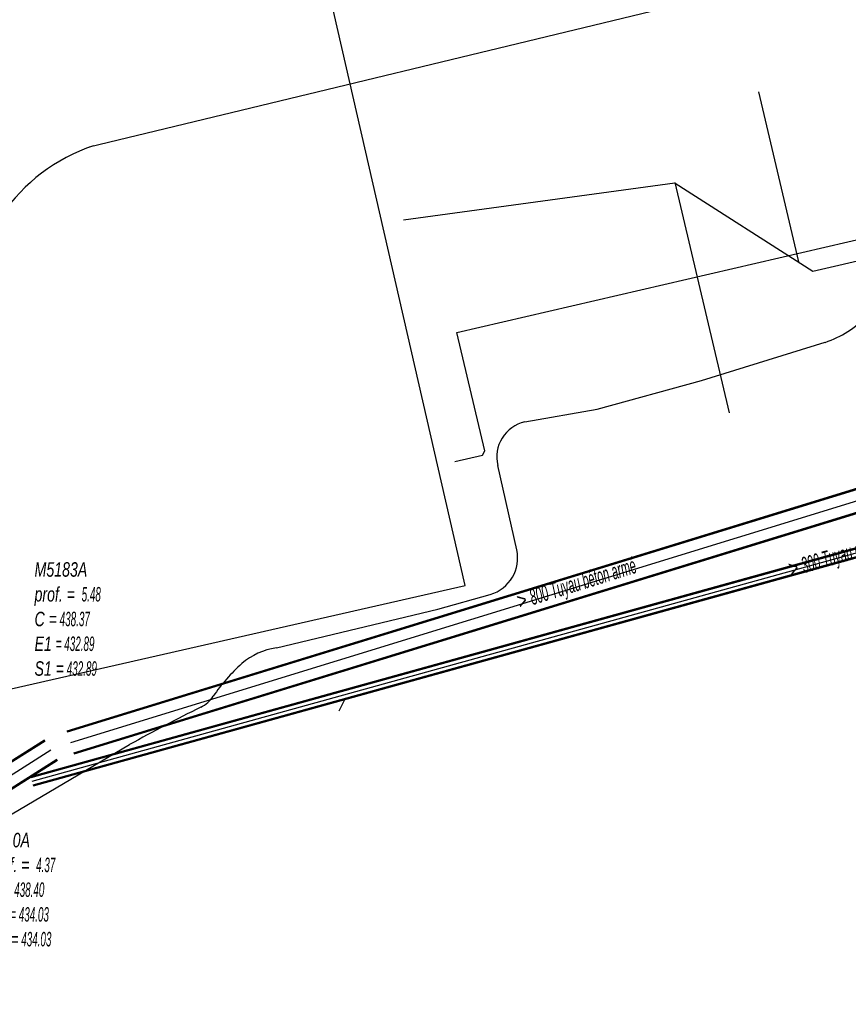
# Model space of a CAD drawing. Header units: metres. Extents: x 2695563 to 2696938, y 1260544 to 1262032.
# Tile 225 of 256: x 2696362 to 2696391, y 1261546 to 1261580. Entities that reach past the tile are written whole.
import ezdxf

# ---------------------------------------------------------------- set-up
doc = ezdxf.new("R2010")
doc.units = ezdxf.units.M
doc.header["$LTSCALE"] = 100
doc.linetypes.add('AUSGEZOGEN', pattern=[0])
for name, color, linetype in [('EU_Cadastre des conduites', 24, 'AUSGEZOGEN'), ('EU_Cadastre des conduites – Texte', 7, 'AUSGEZOGEN'), ('EU_Cadastre des conduites_Regard normalisé – Texte', 24, 'AUSGEZOGEN'), ('Réseau électrique_Cadastre des conduite_Tronçon de tracé', 1, 'AUSGEZOGEN'), ('Réseau électrique_Cadastre des conduites_Ouvrage_Surface-Ligne-Point', 1, 'AUSGEZOGEN'), ('Télécommunications_SW_Cadastre des conduites_Bord du tracé', 94, 'AUSGEZOGEN')]:
    doc.layers.add(name, color=color, linetype=linetype)
doc.styles.add('ARIAL', font='arial.ttf')

# ---------------------------------------------------------------- blocks, each defined once
blk = doc.blocks.new('COMPLEXOBJECT_1590')
at = {"layer": 'Réseau électrique_Cadastre des conduites_Ouvrage_Surface-Ligne-Point', "color": 1, "linetype": 'AUSGEZOGEN', "transparency": 33554687}
for points in [[(6343.758, 11552.951), (6376.316, 11560.354), (6369.866, 11588.481), (6353.775, 11584.712), (6346.54, 11582.7), (6338.88, 11578.67)], [(6335.601, 11565.638), (6335.648, 11565.644), (6338.495, 11561.23), (6338.445, 11561.198), (6343.758, 11552.951)]]:
    blk.add_lwpolyline(points, dxfattribs=at)
blk.add_arc((6344.188, 11570.406), 9.822, 122.7112, 209.0426, dxfattribs=at)
blk = doc.blocks.new('COMPLEXOBJECT_1881')
at = {"layer": 'Réseau électrique_Cadastre des conduite_Tronçon de tracé', "color": 1, "linetype": 'AUSGEZOGEN', "transparency": 33554687}
for centre, radius, start, end in [((6370.045, 11555.919), 2.285, 97.706, 131.2681), ((6372.504, 11553.144), 5.993, 131.4309, 145.9191), ((6366.582, 11557.156), 1.16, 296.8708, 325.6877)]:
    blk.add_arc(centre, radius, start, end, dxfattribs=at)
blk = doc.blocks.new('COMPLEXOBJECT_1882')
at = {"layer": 'Réseau électrique_Cadastre des conduite_Tronçon de tracé', "color": 1, "linetype": 'AUSGEZOGEN', "transparency": 33554687}
for p, q in [((6378.11, 11561.606), (6377.449, 11564.543)), ((6375.365, 11559.538), (6377.19, 11560.05))]:
    blk.add_line(p, q, dxfattribs=at)
for points in [[(6391.666, 11570.632), (6399.309, 11572.848), (6410.395, 11575.865), (6413.155, 11576.485)], [(6378.388, 11566.056), (6380.914, 11566.505), (6384.542, 11567.5), (6388.857, 11568.83)]]:
    blk.add_lwpolyline(points, dxfattribs=at)
for centre, radius, start, end in [((6392.549, 11567.765), 3, 107.1106, 138.2358), ((6387.739, 11572.172), 3.525, 288.5006, 316.8742), ((6378.662, 11564.838), 1.248, 102.6718, 193.679), ((6376.828, 11561.314), 1.315, 285.9717, 12.8401)]:
    blk.add_arc(centre, radius, start, end, dxfattribs=at)
blk = doc.blocks.new('COMPLEXOBJECT_2572')
at = {"layer": 'Réseau électrique_Cadastre des conduite_Tronçon de tracé', "color": 1, "linetype": 'AUSGEZOGEN', "transparency": 33554687}
blk.add_line((6352.989, 11547.966), (6364.627, 11554.82), dxfattribs=at)
for centre, radius, start, end in [((6398.179, 11493.9), 69.548, 116.53757, 118.84416), ((6347.386, 11557.431), 10.999, 287.3759, 300.6224), ((6354.244, 11535.773), 11.719, 107.7527, 121.4541)]:
    blk.add_arc(centre, radius, start, end, dxfattribs=at)
blk = doc.blocks.new('COMPLEXOBJECT_2771')
at = {"layer": 'Télécommunications_SW_Cadastre des conduites_Bord du tracé', "color": 94, "linetype": 'AUSGEZOGEN', "transparency": 33554687}
blk.add_line((6363.218, 11575.639), (6419.566, 11589.251), dxfattribs=at)
blk.add_lwpolyline([(6424.684, 11598.089), (6423.444, 11604.054), (6422.719, 11605.525)], dxfattribs=at)
blk.add_arc((6418.022, 11596.046), 6.968, 282.8031, 17.0475, dxfattribs=at)

msp = doc.modelspace()

# ---------------------------------------------------------------- hatches: boundary and pattern name
at = {"layer": 'Réseau électrique_Cadastre des conduites_Ouvrage_Surface-Ligne-Point', "lineweight": 18, "transparency": 33554687}
h = msp.add_hatch(dxfattribs=at)
h.set_pattern_fill('MUSTER', color=1, scale=4050, style=0, pattern_type=2)
h.set_pattern_definition([(0, (2703955, 1269100), (4050, 4050), [4050, -4050]), (90, (2703955, 1269100), (-4050, 4050), [4050, -4050])])
h.paths.add_polyline_path([(2696344.728, 1261552.761), (2696377.286, 1261560.164), (2696370.836, 1261588.291), (2696354.745, 1261584.522), (2696347.51, 1261582.51), (2696339.85, 1261578.48), (2696339.455, 1261578.212), (2696339.073, 1261577.926), (2696338.706, 1261577.621), (2696338.353, 1261577.299), (2696338.017, 1261576.96), (2696337.698, 1261576.605), (2696337.396, 1261576.235), (2696337.113, 1261575.851), (2696336.849, 1261575.453), (2696336.604, 1261575.043), (2696336.38, 1261574.622), (2696336.176, 1261574.191), (2696335.994, 1261573.749), (2696335.833, 1261573.3), (2696335.694, 1261572.843), (2696335.577, 1261572.38), (2696335.484, 1261571.912), (2696335.413, 1261571.44), (2696335.365, 1261570.965), (2696335.34, 1261570.489), (2696335.338, 1261570.011), (2696335.36, 1261569.535), (2696335.404, 1261569.059), (2696335.472, 1261568.587), (2696335.563, 1261568.118), (2696335.676, 1261567.654), (2696335.812, 1261567.197), (2696335.969, 1261566.746), (2696336.149, 1261566.304), (2696336.349, 1261565.871), (2696336.571, 1261565.448), (2696336.618, 1261565.454), (2696339.465, 1261561.04), (2696339.415, 1261561.008)], flags=0)

# ---------------------------------------------------------------- linework, layer by layer
at = {"layer": 'EU_Cadastre des conduites', "color": 24, "linetype": 'AUSGEZOGEN', "transparency": 33554687}
for p, q in [((2696376.995, 1261568.977), (2696413.943, 1261577.553)), ((2696387.501, 1261577.364), (2696388.898, 1261571.438)), ((2696375.14, 1261572.906), (2696384.589, 1261574.201)), ((2696386.497, 1261566.188), (2696384.599, 1261574.203)), ((2696372.897, 1261555.803), (2696373.11, 1261556.224))]:
    msp.add_line(p, q, dxfattribs=at)
at = {"layer": 'EU_Cadastre des conduites', "linetype": 'AUSGEZOGEN', "transparency": 33554687}
for p, q in [((2696363.421, 1261555.106), (2696414.911, 1261570.936)), ((2696363.427, 1261555.086), (2696414.917, 1261570.916)), ((2696363.434, 1261555.066), (2696414.924, 1261570.896)), ((2696363.656, 1261554.342), (2696415.146, 1261570.172)), ((2696363.663, 1261554.322), (2696415.153, 1261570.152)), ((2696363.669, 1261554.302), (2696415.159, 1261570.132)), ((2696362.157, 1261553.519), (2696417.434, 1261568.842)), ((2696362.162, 1261553.5), (2696417.439, 1261568.823)), ((2696362.167, 1261553.48), (2696417.444, 1261568.803)), ((2696362.237, 1261553.23), (2696417.514, 1261568.553)), ((2696362.242, 1261553.21), (2696417.519, 1261568.533)), ((2696362.247, 1261553.191), (2696417.524, 1261568.514)), ((2696352.749, 1261548.547), (2696362.632, 1261554.798)), ((2696352.76, 1261548.529), (2696362.643, 1261554.78)), ((2696352.771, 1261548.511), (2696362.654, 1261554.762)), ((2696353.177, 1261547.871), (2696363.06, 1261554.122)), ((2696353.188, 1261547.853), (2696363.071, 1261554.104)), ((2696353.199, 1261547.835), (2696363.082, 1261554.086))]:
    msp.add_line(p, q, dxfattribs=at)
at = {"layer": 'EU_Cadastre des conduites', "color": 255, "transparency": 33554687}
for p, q in [((2696363.545, 1261554.704), (2696415.035, 1261570.534)), ((2696362.202, 1261553.355), (2696417.479, 1261568.678)), ((2696352.974, 1261548.191), (2696362.857, 1261554.442))]:
    msp.add_line(p, q, dxfattribs=at)
at = {"layer": 'EU_Cadastre des conduites', "color": 24, "linetype": 'AUSGEZOGEN', "transparency": 33554687}
for points in [[(2696384.596, 1261574.182), (2696389.399, 1261571.121), (2696418.418, 1261577.834)], [(2696376.928, 1261564.488), (2696377.885, 1261564.711), (2696377.969, 1261564.861), (2696376.995, 1261568.977)]]:
    msp.add_lwpolyline(points, dxfattribs=at)
at = {"layer": 'Réseau électrique_Cadastre des conduite_Tronçon de tracé', "color": 1, "linetype": 'AUSGEZOGEN', "transparency": 33554687}
msp.add_line((2696370.709, 1261557.994), (2696376.335, 1261559.348), dxfattribs=at)
at = {"layer": 'Télécommunications_SW_Cadastre des conduites_Bord du tracé', "color": 94, "linetype": 'AUSGEZOGEN', "transparency": 33554687}
msp.add_arc((2696366.319, 1261569.534), 6.271, 108.3638, 182.6145, dxfattribs=at)

# ---------------------------------------------------------------- block references
at = {"layer": 'Réseau électrique_Cadastre des conduite_Tronçon de tracé', "color": 1, "linetype": 'AUSGEZOGEN', "lineweight": -3, "transparency": 33554687}
for name in ['COMPLEXOBJECT_1882', 'COMPLEXOBJECT_1881', 'COMPLEXOBJECT_2572']:
    msp.add_blockref(name, (2690000.97, 1249999.81), dxfattribs=at)
at = {"layer": 'Réseau électrique_Cadastre des conduites_Ouvrage_Surface-Ligne-Point', "color": 1, "linetype": 'AUSGEZOGEN', "lineweight": -3, "transparency": 33554687}
msp.add_blockref('COMPLEXOBJECT_1590', (2690000.97, 1249999.81), dxfattribs=at)
at = {"layer": 'Télécommunications_SW_Cadastre des conduites_Bord du tracé', "color": 94, "linetype": 'AUSGEZOGEN', "lineweight": -3, "transparency": 33554687}
msp.add_blockref('COMPLEXOBJECT_2771', (2690000.97, 1249999.81), dxfattribs=at)

# ---------------------------------------------------------------- texts
at = {"layer": 'EU_Cadastre des conduites – Texte', "color": 24, "transparency": 33554687, "char_height": 0.55705, "width": 6, "attachment_point": 5, "style": 'ARIAL'}
for s, insert, rotation in [('\\A1;{\\fArial|b0|i1|c0|p34;\\W0.7;> \\W0.49;300 Tuyau grès}', (2696390.087, 1261561.079), 15.7887), ('\\A1;{\\fArial|b0|i1|c0|p34;\\W0.7;> \\W0.49;800 Tuyau béton armé}', (2696381.185, 1261560.169), 17.3448)]:
    msp.add_mtext(s, dxfattribs=dict(at, insert=insert, rotation=rotation))
at = {"layer": 'EU_Cadastre des conduites_Regard normalisé – Texte', "color": 24, "transparency": 33554687, "char_height": 0.50641, "attachment_point": 1, "line_spacing_factor": 1.024096, "style": 'ARIAL'}
for s, insert, width in [('\\A1;{\\fArial|b0|i1|c0|p34;\\W0.69709;M5183A}\\P{\\fArial|b0|i1|c0|p34;\\H0.99721x;\\W0.69709;prof. = \\W0.48796; 5.48}\\P{\\fArial|b0|i1|c0|p34;\\H0.99721x;\\W0.69709;C =\\W0.48796; 438.37}\\P{\\fArial|b0|i1|c0|p34;\\H0.99721x;\\W0.69709;E1 \\W0.48796;= 432.89}\\P{\\fArial|b0|i1|c0|p34;\\H0.99721x;\\W0.69709;S1 =\\W0.48796; 432.89}', (2696362.286, 1261560.981), 2.84577), ('\\A1;{\\fArial|b0|i1|c0|p34;\\W0.69518;4410A}\\P{\\fArial|b0|i1|c0|p34;\\H0.99721x;\\W0.69518;prof. = \\W0.48663; 4.37}\\P{\\fArial|b0|i1|c0|p34;\\H0.99721x;\\W0.69518;C =\\W0.48663; 438.40}\\P{\\fArial|b0|i1|c0|p34;\\H0.99721x;\\W0.69518;E1 \\W0.48663;= 434.03}\\P{\\fArial|b0|i1|c0|p34;\\H0.99721x;\\W0.69518;S1 =\\W0.48663; 434.03}', (2696360.705, 1261551.554), 2.83729)]:
    msp.add_mtext(s, dxfattribs=dict(at, insert=insert, width=width))

doc.saveas('drawing.dxf')
